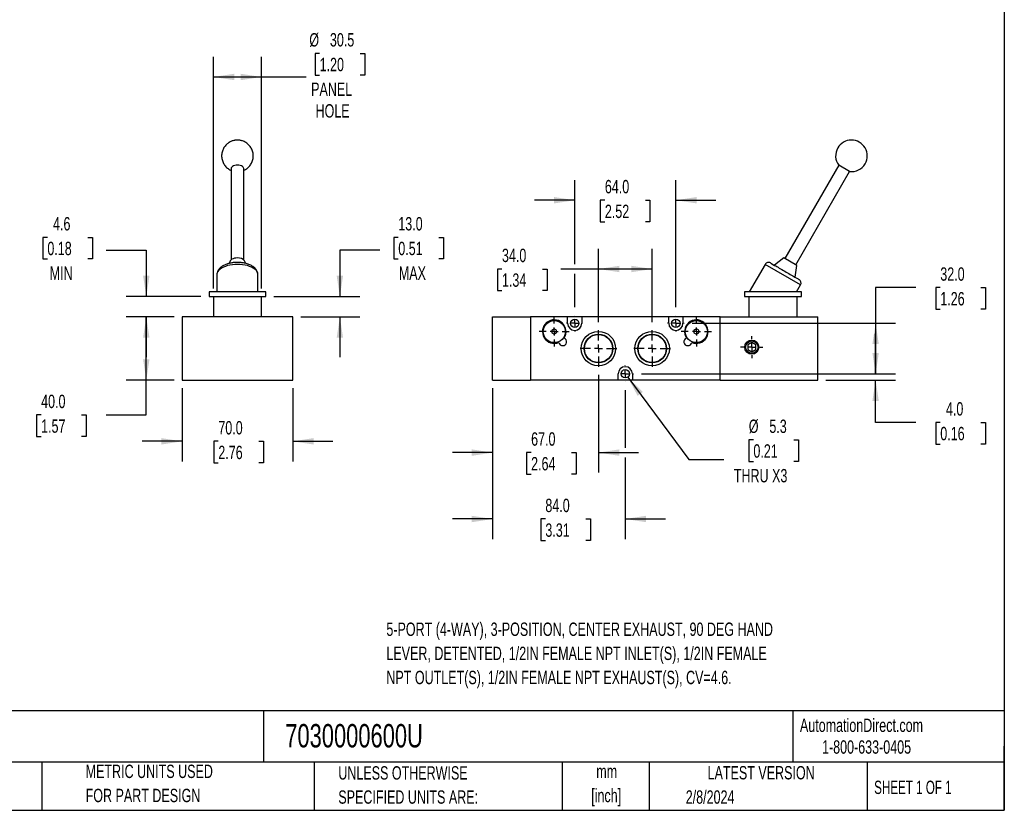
# Model space of a CAD drawing. Header units: millimetres. Extents: x 25 to 1092, y 25 to 838.
# Tile 2 of 3: x 469 to 1092, y 25 to 526. Entities that reach past the tile are written whole.
import ezdxf

# ---------------------------------------------------------------- set-up
doc = ezdxf.new("R2010")
doc.units = ezdxf.units.MM
doc.header["$LTSCALE"] = 4
doc.linetypes.add('CENTERX2', pattern=[20.32, 12.7, -2.54, 2.54, -2.54])
doc.layers.add('CENTER', color=40, linetype='CENTERX2')
doc.layers.add('DIMENSIONS', color=140, linetype='Continuous', lineweight=25)
doc.layers.add('TEXT', color=140, linetype='Continuous', lineweight=25)
doc.styles.add('SLDTEXTSTYLE0', font='TXT', dxfattribs={"width": 0.7})
doc.styles.add('SLDTEXTSTYLE1', font='TXT', dxfattribs={"width": 0.65})
doc.dimstyles.new('SLDDIMSTYLE1', dxfattribs={"dimtxt": 8.632031, "dimasz": 13.208, "dimexe": 0, "dimexo": 0.0625, "dimgap": 2.158008, "dimtad": 0, "dimtih": 1, "dimtoh": 1, "dimrnd": 1e-09, "dimzin": 12, "dimdsep": 46, "dimtxsty": 'SLDTEXTSTYLE0', "dimsah": 1, "dimcen": 0.09, "dimadec": 0, "dimazin": 3, "dimtfac": 1, "dimtofl": 0, "dimtmove": 0, "dimatfit": 3, "dimfxl": 0, "dimfrac": 2, "dimtolj": 1, "dimtzin": 12, "dimarcsym": 0})
doc.dimstyles.new('SLDDIMSTYLE2', dxfattribs={"dimtxt": 8.632031, "dimasz": 13.208, "dimexe": 0, "dimexo": 0.0625, "dimgap": 2.158008, "dimtad": 0, "dimtih": 1, "dimtoh": 1, "dimrnd": 1e-09, "dimzin": 4, "dimdsep": 46, "dimtxsty": 'SLDTEXTSTYLE0', "dimsah": 1, "dimcen": 0.09, "dimadec": 0, "dimazin": 1, "dimtfac": 1, "dimtmove": 0, "dimatfit": 0, "dimfxl": 0, "dimfrac": 2, "dimtolj": 1, "dimtzin": 12, "dimarcsym": 0})
doc.dimstyles.new('SLDDIMSTYLE3', dxfattribs={"dimtxt": 8.632031, "dimasz": 13.208, "dimexe": 0, "dimexo": 0.0625, "dimgap": 2.158008, "dimtad": 0, "dimtih": 1, "dimtoh": 1, "dimrnd": 1e-09, "dimzin": 4, "dimdsep": 46, "dimtxsty": 'SLDTEXTSTYLE0', "dimsah": 1, "dimcen": 0.09, "dimadec": 0, "dimazin": 1, "dimtfac": 1, "dimtofl": 0, "dimtmove": 0, "dimatfit": 3, "dimfxl": 0, "dimfrac": 2, "dimtolj": 1, "dimtzin": 12, "dimarcsym": 0})
doc.dimstyles.new('SLDDIMSTYLE5', dxfattribs={"dimtxt": 8.632031, "dimasz": 13.208, "dimexe": 0, "dimexo": 0.0625, "dimgap": 2.158008, "dimtad": 0, "dimtih": 1, "dimtoh": 1, "dimrnd": 1e-09, "dimzin": 12, "dimdsep": 46, "dimtxsty": 'SLDTEXTSTYLE0', "dimsah": 1, "dimcen": 0.09, "dimadec": 0, "dimazin": 3, "dimtfac": 1, "dimtmove": 0, "dimatfit": 0, "dimfxl": 0, "dimfrac": 2, "dimtolj": 1, "dimtzin": 12, "dimarcsym": 0})
doc.dimstyles.new('SLDDIMSTYLE6', dxfattribs={"dimtxt": 8.632031, "dimasz": 13.208, "dimexe": 0, "dimexo": 0.0625, "dimgap": 2.158008, "dimtad": 0, "dimtih": 1, "dimtoh": 1, "dimrnd": 1e-09, "dimzin": 12, "dimdsep": 46, "dimtxsty": 'SLDTEXTSTYLE0', "dimsah": 1, "dimcen": 0, "dimadec": 0, "dimazin": 3, "dimtfac": 1, "dimtofl": 0, "dimtmove": 0, "dimatfit": 3, "dimfxl": 0, "dimfrac": 2, "dimtolj": 1, "dimtzin": 12, "dimarcsym": 0})

# ---------------------------------------------------------------- blocks, each defined once
blk = doc.blocks.new('_D_8')
at = {"layer": 'DIMENSIONS'}
for p, q in [((571.55, 292.92), (571.55, 246.51)), ((641.55, 292.92), (641.55, 246.51)), ((571.55, 259.21), (546.15, 259.21)), ((594.44, 259.21), (591.54, 259.21)), ((591.54, 259.21), (591.54, 245.49)), ((620.09, 259.21), (622.99, 259.21)), ((622.99, 259.21), (622.99, 245.49)), ((641.55, 259.21), (666.95, 259.21)), ((591.54, 245.49), (594.44, 245.49)), ((622.99, 245.49), (620.09, 245.49))]:
    blk.add_line(p, q, dxfattribs=at)
for points in [[(571.55, 259.21), (558.34, 261.24), (558.34, 257.18)], [(641.55, 259.21), (654.76, 257.18), (654.76, 261.24)]]:
    blk.add_solid(points, dxfattribs=at)
at = {"layer": 'DIMENSIONS', "char_height": 8.467, "attachment_point": 1, "style": 'SLDTEXTSTYLE0'}
for s, insert in [('70.0', (594.44, 272.06)), ('2.76', (594.44, 256.41))]:
    blk.add_mtext(s, dxfattribs=dict(at, insert=insert))
blk = doc.blocks.new('_D_9')
at = {"layer": 'DIMENSIONS'}
for p, q in [((566.47, 338), (536.13, 338)), ((548.83, 298), (548.83, 338)), ((566.47, 298), (536.13, 298)), ((548.83, 275.91), (548.83, 298)), ((482.22, 275.91), (479.32, 275.91)), ((479.32, 275.91), (479.32, 262.19)), ((507.87, 275.91), (510.77, 275.91)), ((510.77, 275.91), (510.77, 262.19)), ((523.43, 275.91), (548.83, 275.91)), ((479.32, 262.19), (482.22, 262.19)), ((510.77, 262.19), (507.87, 262.19))]:
    blk.add_line(p, q, dxfattribs=at)
for points in [[(548.83, 338), (546.79, 324.79), (550.86, 324.79)], [(548.83, 298), (550.86, 311.2), (546.79, 311.2)]]:
    blk.add_solid(points, dxfattribs=at)
at = {"layer": 'DIMENSIONS', "char_height": 8.467, "attachment_point": 1, "style": 'SLDTEXTSTYLE0'}
for s, insert in [('40.0', (482.22, 288.75)), ('1.57', (482.22, 273.1))]:
    blk.add_mtext(s, dxfattribs=dict(at, insert=insert))
blk = doc.blocks.new('_D_10')
at = {"layer": 'DIMENSIONS'}
for p, q in [((486.18, 388.46), (483.28, 388.46)), ((483.28, 388.46), (483.28, 374.74)), ((511.83, 388.46), (514.73, 388.46)), ((514.73, 388.46), (514.73, 374.74)), ((523.43, 380.38), (548.83, 380.38)), ((548.83, 380.38), (548.83, 351)), ((483.28, 374.74), (486.18, 374.74)), ((514.73, 374.74), (511.83, 374.74)), ((583.47, 351), (536.13, 351)), ((566.47, 338), (536.13, 338)), ((548.83, 338), (548.83, 312.6))]:
    blk.add_line(p, q, dxfattribs=at)
for points in [[(548.83, 351), (550.86, 364.2), (546.79, 364.2)], [(548.83, 338), (546.79, 324.79), (550.86, 324.79)]]:
    blk.add_solid(points, dxfattribs=at)
at = {"layer": 'DIMENSIONS', "char_height": 8.467, "attachment_point": 1, "style": 'SLDTEXTSTYLE0'}
for s, insert in [('4.6', (489.77, 401.3)), ('0.18', (486.18, 385.65)), ('MIN', (487.64, 370))]:
    blk.add_mtext(s, dxfattribs=dict(at, insert=insert))
blk = doc.blocks.new('_D_11')
at = {"layer": 'DIMENSIONS'}
for p, q in [((708.41, 388.46), (705.51, 388.46)), ((705.51, 388.46), (705.51, 374.74)), ((734.06, 388.46), (736.96, 388.46)), ((736.96, 388.46), (736.96, 374.74)), ((696.82, 380.38), (671.42, 380.38)), ((671.42, 380.38), (671.42, 351)), ((705.51, 374.74), (708.41, 374.74)), ((736.96, 374.74), (734.06, 374.74)), ((629.63, 351), (684.12, 351)), ((646.63, 338), (684.12, 338)), ((671.42, 338), (671.42, 312.6))]:
    blk.add_line(p, q, dxfattribs=at)
for points in [[(671.42, 351), (673.45, 364.2), (669.39, 364.2)], [(671.42, 338), (669.39, 324.79), (673.45, 324.79)]]:
    blk.add_solid(points, dxfattribs=at)
at = {"layer": 'DIMENSIONS', "char_height": 8.467, "attachment_point": 1, "style": 'SLDTEXTSTYLE0'}
for s, insert in [('13.0', (708.41, 401.3)), ('0.51', (708.41, 385.65)), ('MAX', (708.76, 370))]:
    blk.add_mtext(s, dxfattribs=dict(at, insert=insert))
blk = doc.blocks.new('_D_12')
at = {"layer": 'DIMENSIONS'}
for p, q in [((591.3, 356.08), (591.3, 502.78)), ((621.8, 356.08), (621.8, 502.78)), ((658.59, 505.01), (655.69, 505.01)), ((655.69, 505.01), (655.69, 491.29)), ((684.24, 505.01), (687.14, 505.01)), ((687.14, 505.01), (687.14, 491.29)), ((591.3, 490.08), (621.8, 490.08)), ((621.8, 490.08), (650.15, 490.08)), ((655.69, 491.29), (658.59, 491.29)), ((687.14, 491.29), (684.24, 491.29))]:
    blk.add_line(p, q, dxfattribs=at)
for points in [[(591.3, 490.08), (604.51, 488.05), (604.51, 492.11)], [(621.8, 490.08), (608.59, 492.11), (608.59, 488.05)]]:
    blk.add_solid(points, dxfattribs=at)
at = {"layer": 'DIMENSIONS', "char_height": 8.467, "attachment_point": 1, "style": 'SLDTEXTSTYLE0'}
for s, insert in [('%%c', (652.08, 517.86)), ('30.5', (665.11, 517.86)), ('1.20', (658.59, 502.21)), ('PANEL', (653.22, 486.56)), ('HOLE', (656.02, 472.84))]:
    blk.add_mtext(s, dxfattribs=dict(at, insert=insert))
blk = doc.blocks.new('_D_13')
at = {"layer": 'DIMENSIONS'}
for p, q in [((835.17, 301.27), (835.17, 239.36)), ((768.17, 292.92), (768.17, 239.36)), ((768.17, 252.06), (742.77, 252.06)), ((792.53, 252.06), (789.63, 252.06)), ((789.63, 252.06), (789.63, 238.34)), ((818.18, 252.06), (821.07, 252.06)), ((821.07, 252.06), (821.07, 238.34)), ((835.17, 252.06), (860.57, 252.06)), ((789.63, 238.34), (792.53, 238.34)), ((821.07, 238.34), (818.18, 238.34))]:
    blk.add_line(p, q, dxfattribs=at)
for points in [[(768.17, 252.06), (754.97, 254.1), (754.97, 250.03)], [(835.17, 252.06), (848.38, 250.03), (848.38, 254.1)]]:
    blk.add_solid(points, dxfattribs=at)
at = {"layer": 'DIMENSIONS', "char_height": 8.467, "attachment_point": 1, "style": 'SLDTEXTSTYLE0'}
for s, insert in [('67.0', (792.53, 264.91)), ('2.64', (792.53, 249.26))]:
    blk.add_mtext(s, dxfattribs=dict(at, insert=insert))
blk = doc.blocks.new('_D_14')
at = {"layer": 'DIMENSIONS'}
for p, q in [((768.17, 292.92), (768.17, 197.3)), ((852.17, 291.73), (852.17, 255.11)), ((852.17, 249.02), (852.17, 197.3)), ((768.17, 210), (742.77, 210)), ((801.55, 210), (798.66, 210)), ((798.66, 210), (798.66, 196.28)), ((827.2, 210), (830.1, 210)), ((830.1, 210), (830.1, 196.28)), ((852.17, 210), (877.57, 210)), ((798.66, 196.28), (801.55, 196.28)), ((830.1, 196.28), (827.2, 196.28))]:
    blk.add_line(p, q, dxfattribs=at)
for points in [[(768.17, 210), (754.97, 212.03), (754.97, 207.96)], [(852.17, 210), (865.38, 207.96), (865.38, 212.03)]]:
    blk.add_solid(points, dxfattribs=at)
at = {"layer": 'DIMENSIONS', "char_height": 8.467, "attachment_point": 1, "style": 'SLDTEXTSTYLE0'}
for s, insert in [('84.0', (801.55, 222.84)), ('3.31', (801.55, 207.19))]:
    blk.add_mtext(s, dxfattribs=dict(at, insert=insert))
blk = doc.blocks.new('_D_15')
at = {"layer": 'DIMENSIONS'}
for p, q in [((835.17, 334.72), (835.17, 381.1)), ((869.17, 334.72), (869.17, 381.1)), ((774.06, 368.4), (771.16, 368.4)), ((771.16, 368.4), (771.16, 354.68)), ((799.71, 368.4), (802.61, 368.4)), ((802.61, 368.4), (802.61, 354.68)), ((835.17, 368.4), (811.41, 368.4)), ((869.17, 368.4), (835.17, 368.4)), ((771.16, 354.68), (774.06, 354.68)), ((802.61, 354.68), (799.71, 354.68))]:
    blk.add_line(p, q, dxfattribs=at)
for points in [[(835.17, 368.4), (848.38, 366.37), (848.38, 370.43)], [(869.17, 368.4), (855.97, 370.43), (855.97, 366.37)]]:
    blk.add_solid(points, dxfattribs=at)
at = {"layer": 'DIMENSIONS', "char_height": 8.467, "attachment_point": 1, "style": 'SLDTEXTSTYLE0'}
for s, insert in [('34.0', (774.06, 381.25)), ('1.34', (774.06, 365.6))]:
    blk.add_mtext(s, dxfattribs=dict(at, insert=insert))
blk = doc.blocks.new('_D_16')
at = {"layer": 'DIMENSIONS'}
for p, q in [((820.17, 371.45), (820.17, 424.68)), ((884.17, 344.27), (884.17, 424.68)), ((820.17, 411.98), (794.77, 411.98)), ((839.23, 411.98), (836.33, 411.98)), ((836.33, 411.98), (836.33, 398.26)), ((864.88, 411.98), (867.77, 411.98)), ((867.77, 411.98), (867.77, 398.26)), ((884.17, 411.98), (909.57, 411.98)), ((836.33, 398.26), (839.23, 398.26)), ((867.77, 398.26), (864.88, 398.26)), ((820.17, 344.27), (820.17, 365.35))]:
    blk.add_line(p, q, dxfattribs=at)
for points in [[(820.17, 411.98), (806.97, 414.01), (806.97, 409.94)], [(884.17, 411.98), (897.38, 409.94), (897.38, 414.01)]]:
    blk.add_solid(points, dxfattribs=at)
at = {"layer": 'DIMENSIONS', "char_height": 8.467, "attachment_point": 1, "style": 'SLDTEXTSTYLE0'}
for s, insert in [('64.0', (839.23, 424.82)), ('2.52', (839.23, 409.17))]:
    blk.add_mtext(s, dxfattribs=dict(at, insert=insert))
blk = doc.blocks.new('_D_17')
at = {"layer": 'DIMENSIONS'}
for p, q in [((1036.09, 356.61), (1010.69, 356.61)), ((1010.69, 356.61), (1010.69, 334)), ((1051.65, 356.61), (1048.75, 356.61)), ((1048.75, 356.61), (1048.75, 342.89)), ((1077.3, 356.61), (1080.2, 356.61)), ((1080.2, 356.61), (1080.2, 342.89)), ((1048.75, 342.89), (1051.65, 342.89)), ((1080.2, 342.89), (1077.3, 342.89)), ((894.44, 334), (1023.39, 334)), ((1010.69, 334), (1010.69, 302)), ((862.44, 302), (1023.39, 302))]:
    blk.add_line(p, q, dxfattribs=at)
for points in [[(1010.69, 334), (1008.66, 320.79), (1012.73, 320.79)], [(1010.69, 302), (1012.73, 315.2), (1008.66, 315.2)]]:
    blk.add_solid(points, dxfattribs=at)
at = {"layer": 'DIMENSIONS', "char_height": 8.467, "attachment_point": 1, "style": 'SLDTEXTSTYLE0'}
for s, insert in [('32.0', (1051.65, 369.45)), ('1.26', (1051.65, 353.8))]:
    blk.add_mtext(s, dxfattribs=dict(at, insert=insert))
blk = doc.blocks.new('_D_18')
at = {"layer": 'DIMENSIONS'}
for p, q in [((1010.69, 302), (1010.69, 327.4)), ((862.44, 302), (1023.39, 302)), ((979.25, 298), (1023.39, 298)), ((1010.69, 271.16), (1010.69, 298)), ((1036.09, 271.16), (1010.69, 271.16)), ((1051.65, 271.16), (1048.75, 271.16)), ((1048.75, 271.16), (1048.75, 257.44)), ((1077.3, 271.16), (1080.2, 271.16)), ((1080.2, 271.16), (1080.2, 257.44)), ((1048.75, 257.44), (1051.65, 257.44)), ((1080.2, 257.44), (1077.3, 257.44))]:
    blk.add_line(p, q, dxfattribs=at)
for points in [[(1010.69, 302), (1012.73, 315.2), (1008.66, 315.2)], [(1010.69, 298), (1008.66, 284.79), (1012.73, 284.79)]]:
    blk.add_solid(points, dxfattribs=at)
at = {"layer": 'DIMENSIONS', "char_height": 8.467, "attachment_point": 1, "style": 'SLDTEXTSTYLE0'}
for s, insert in [('4.0', (1055.24, 284.01)), ('0.16', (1051.65, 268.35))]:
    blk.add_mtext(s, dxfattribs=dict(at, insert=insert))
blk = doc.blocks.new('_D_19')
at = {"layer": 'DIMENSIONS'}
for p, q in [((853.75, 299.86), (892.33, 247.6)), ((933.3, 260.14), (930.4, 260.14)), ((930.4, 260.14), (930.4, 246.42)), ((958.95, 260.14), (961.85, 260.14)), ((961.85, 260.14), (961.85, 246.42)), ((892.33, 247.6), (914.56, 247.6)), ((930.4, 246.42), (933.3, 246.42)), ((961.85, 246.42), (958.95, 246.42))]:
    blk.add_line(p, q, dxfattribs=at)
blk.add_solid([(853.75, 299.86), (859.96, 288.03), (863.23, 290.45)], dxfattribs=at)
at = {"layer": 'DIMENSIONS', "char_height": 8.467, "attachment_point": 1, "style": 'SLDTEXTSTYLE0'}
for s, insert in [('%%c', (930.38, 272.98)), ('5.3', (943.41, 272.98)), ('0.21', (933.3, 257.33)), ('THRU X3', (920.91, 241.68))]:
    blk.add_mtext(s, dxfattribs=dict(at, insert=insert))
blk = doc.blocks.new('SW_CENTERMARKSYMBOL_7')
at = {"layer": 'CENTER', "color": 0}
for p, q in [((0, 5.08), (0, 9.54)), ((-5.08, 0), (-9.54, 0)), ((0, 0), (-2.54, 0)), ((0, 0), (0, 2.54)), ((0, 0), (0, -2.54)), ((0, 0), (2.54, 0)), ((5.08, 0), (9.54, 0)), ((0, -5.08), (0, -9.54))]:
    blk.add_line(p, q, dxfattribs=at)
blk = doc.blocks.new('SW_CENTERMARKSYMBOL_8')
at = {"layer": 'CENTER', "color": 0}
for p, q in [((0, 5.08), (0, 9.54)), ((-5.08, 0), (-9.54, 0)), ((0, 0), (-2.54, 0)), ((0, 0), (0, 2.54)), ((0, 0), (0, -2.54)), ((0, 0), (2.54, 0)), ((5.08, 0), (9.54, 0)), ((0, -5.08), (0, -9.54))]:
    blk.add_line(p, q, dxfattribs=at)
blk = doc.blocks.new('SW_CENTERMARKSYMBOL_9')
at = {"layer": 'CENTER', "color": 0}
for p, q in [((0, 5.08), (0, 11.64)), ((-5.08, 0), (-11.64, 0)), ((0, 0), (-2.54, 0)), ((0, 0), (0, 2.54)), ((0, 0), (0, -2.54)), ((0, 0), (2.54, 0)), ((5.08, 0), (11.64, 0)), ((0, -5.08), (0, -11.64))]:
    blk.add_line(p, q, dxfattribs=at)
blk = doc.blocks.new('SW_CENTERMARKSYMBOL_10')
at = {"layer": 'CENTER', "color": 0}
for p, q in [((0, 5.08), (0, 11.64)), ((-5.08, 0), (-11.64, 0)), ((0, 0), (-2.54, 0)), ((0, 0), (0, 2.54)), ((0, 0), (0, -2.54)), ((0, 0), (2.54, 0)), ((5.08, 0), (11.64, 0)), ((0, -5.08), (0, -11.64))]:
    blk.add_line(p, q, dxfattribs=at)
blk = doc.blocks.new('SW_CENTERMARKSYMBOL_11')
at = {"layer": 'CENTER', "color": 0}
for p, q in [((-5.08, 0), (-5.19, 0)), ((0, 0), (-2.54, 0)), ((0, 5.08), (0, 5.19)), ((0, 0), (0, 2.54)), ((0, 0), (0, -2.54)), ((0, 0), (2.54, 0)), ((5.08, 0), (5.19, 0)), ((0, -5.08), (0, -5.19))]:
    blk.add_line(p, q, dxfattribs=at)
blk = doc.blocks.new('SW_CENTERMARKSYMBOL_12')
at = {"layer": 'CENTER', "color": 0}
for p, q in [((-5.08, 0), (-5.19, 0)), ((0, 0), (-2.54, 0)), ((0, 5.08), (0, 5.19)), ((0, 0), (0, 2.54)), ((0, 0), (0, -2.54)), ((0, 0), (2.54, 0)), ((5.08, 0), (5.19, 0)), ((0, -5.08), (0, -5.19))]:
    blk.add_line(p, q, dxfattribs=at)
blk = doc.blocks.new('SW_CENTERMARKSYMBOL_13')
at = {"layer": 'CENTER', "color": 0}
for p, q in [((-5.08, 0), (-5.19, 0)), ((0, 0), (-2.54, 0)), ((0, 5.08), (0, 5.19)), ((0, 0), (0, 2.54)), ((0, 0), (0, -2.54)), ((0, 0), (2.54, 0)), ((5.08, 0), (5.19, 0)), ((0, -5.08), (0, -5.19))]:
    blk.add_line(p, q, dxfattribs=at)
blk = doc.blocks.new('SW_CENTERMARKSYMBOL_14')
at = {"layer": 'CENTER', "color": 0}
for p, q in [((0, 5.08), (0, 7.04)), ((-5.08, 0), (-7.04, 0)), ((0, 0), (-2.54, 0)), ((0, 0), (0, 2.54)), ((0, 0), (0, -2.54)), ((0, 0), (2.54, 0)), ((5.08, 0), (7.04, 0)), ((0, -5.08), (0, -7.04))]:
    blk.add_line(p, q, dxfattribs=at)

msp = doc.modelspace()

# ---------------------------------------------------------------- linework, layer by layer
for p, q in [((602.551267, 432.141937), (602.551267, 374.255667)), ((610.551267, 374.255667), (610.551267, 432.141937)), ((987.327027, 434.141937), (953.209603, 375.048825)), ((994.255231, 430.141937), (987.327027, 434.141937)), ((960.137806, 371.048825), (994.255231, 430.141937)), ((952.627793, 375.384733), (946.678514, 370.736647)), ((960.719616, 370.712917), (952.627793, 375.384733)), ((602.00833, 373.59371), (601.209795, 371.929277)), ((611.895866, 371.922758), (611.094203, 373.59371)), ((940.665374, 371.321583), (930.662598, 353.996266)), ((963.182035, 358.321583), (940.665374, 371.321583)), ((959.668895, 363.236647), (960.719616, 370.712917)), ((593.551267, 364.821583), (593.551267, 353.996266)), ((619.551267, 353.996266), (619.551267, 364.821583)), ((960.684812, 353.996266), (963.182035, 358.321583)), ((588.551267, 353.996266), (588.551267, 350.996266)), ((624.551267, 353.996266), (588.551267, 353.996266)), ((588.551267, 350.996266), (624.551267, 350.996266)), ((591.301267, 350.996266), (591.301267, 337.996266)), ((621.801267, 337.996266), (621.801267, 350.996266)), ((624.551267, 350.996266), (624.551267, 353.996266)), ((927.673705, 353.996266), (927.673705, 350.996266)), ((963.673705, 353.996266), (927.673705, 353.996266)), ((927.673705, 350.996266), (963.673705, 350.996266)), ((930.423705, 350.996266), (930.423705, 337.996266)), ((960.923705, 337.996266), (960.923705, 350.996266)), ((963.673705, 350.996266), (963.673705, 353.996266)), ((641.551267, 337.996266), (571.551267, 337.996266)), ((571.551267, 337.996266), (571.551267, 297.996266)), ((641.551267, 297.996266), (641.551267, 337.996266)), ((768.173705, 297.996266), (768.173705, 337.996266)), ((768.173705, 337.996266), (792.173705, 337.996266)), ((792.173705, 337.996266), (792.173705, 297.996266)), ((815.673705, 337.996266), (792.173705, 337.996266)), ((815.673705, 333.996266), (815.673705, 337.996266)), ((824.673705, 337.996266), (815.673705, 337.996266)), ((824.673705, 337.996266), (824.673705, 333.996266)), ((879.673705, 337.996266), (824.673705, 337.996266)), ((879.673705, 333.996266), (879.673705, 337.996266)), ((888.673705, 337.996266), (879.673705, 337.996266)), ((888.673705, 337.996266), (888.673705, 333.996266)), ((912.173705, 337.996266), (888.673705, 337.996266)), ((912.173705, 297.996266), (912.173705, 337.996266)), ((912.173705, 337.996266), (974.173705, 337.996266)), ((974.173705, 297.996266), (974.173705, 337.996266)), ((807.173705, 330.468317), (805.673705, 329.602291)), ((805.673705, 329.602291), (805.673705, 327.87024)), ((805.673705, 327.87024), (807.173705, 327.004215)), ((808.673705, 329.602291), (807.173705, 330.468317)), ((807.173705, 327.004215), (808.673705, 327.87024)), ((808.673705, 327.87024), (808.673705, 329.602291)), ((897.173705, 330.468317), (895.673705, 329.602291)), ((895.673705, 329.602291), (895.673705, 327.87024)), ((895.673705, 327.87024), (897.173705, 327.004215)), ((898.673705, 329.602291), (897.173705, 330.468317)), ((897.173705, 327.004215), (898.673705, 327.87024)), ((898.673705, 327.87024), (898.673705, 329.602291)), ((932.273705, 321.783017), (929.773705, 320.339642)), ((929.773705, 320.339642), (929.773705, 317.45289)), ((934.773705, 320.339642), (932.273705, 321.783017)), ((934.773705, 317.45289), (934.773705, 320.339642)), ((929.773705, 317.45289), (932.273705, 316.009515)), ((932.273705, 316.009515), (934.773705, 317.45289)), ((847.673705, 297.996266), (847.673705, 301.996266)), ((856.673705, 301.996266), (856.673705, 297.996266)), ((571.551267, 297.996266), (641.551267, 297.996266)), ((768.173705, 297.996266), (792.173705, 297.996266)), ((847.673705, 297.996266), (792.173705, 297.996266)), ((856.673705, 297.996266), (847.673705, 297.996266)), ((912.173705, 297.996266), (856.673705, 297.996266)), ((912.173705, 297.996266), (974.173705, 297.996266))]:
    msp.add_line(p, q)
at = {"flags": 128}
for points in [[(606.551267, 434.141937), (605.661183, 434.091793), (604.815732, 433.943875), (604.057307, 433.7056), (603.423941, 433.388917), (602.947391, 433.009705), (602.651555, 432.586979), (602.551267, 432.141937)], [(610.551267, 432.141937), (610.450978, 432.586979), (610.155142, 433.009705), (609.678593, 433.388917), (609.045226, 433.7056), (608.286802, 433.943875), (607.44135, 434.091793), (606.551267, 434.141937)], [(606.551267, 375.384733), (605.579941, 375.333688), (604.651068, 375.182783), (603.805242, 374.938614), (603.07943, 374.611852), (602.505355, 374.216779), (602.108105, 373.77066), (602.00833, 373.59371)], [(606.551267, 371.321583), (604.921935, 371.270329), (603.318298, 371.117374), (601.765647, 370.865131), (600.288469, 370.517577), (598.910058, 370.080194), (597.652154, 369.55988), (596.534595, 368.964839), (595.575004, 368.304458), (594.788515, 367.589149), (594.187532, 366.830194), (593.781532, 366.039562), (593.576919, 365.229722), (593.551267, 364.821583)], [(619.551267, 364.821583), (619.525614, 365.229722), (619.321001, 366.039562), (618.915001, 366.830194), (618.314018, 367.589149), (617.52753, 368.304458), (616.567939, 368.964839), (615.450379, 369.55988), (614.192475, 370.080194), (612.814064, 370.517577), (611.336886, 370.865131), (609.784235, 371.117374), (608.180599, 371.270329), (606.551267, 371.321583)]]:
    msp.add_lwpolyline(points, dxfattribs=at)
for centre, radius in [((807.173705, 328.736266), 7), ((820.173705, 333.996266), 2.65), ((884.173705, 333.996266), 2.65), ((897.173705, 328.736266), 7), ((835.173705, 317.996266), 10.9), ((835.173705, 317.996266), 9.103191), ((835.173705, 317.996266), 8.879339), ((869.173705, 317.996266), 10.9), ((869.173705, 317.996266), 9.103191), ((869.173705, 317.996266), 8.879339), ((932.273705, 318.896266), 4.5), ((932.273705, 318.896266), 3.97), ((852.173705, 301.996266), 2.65)]:
    msp.add_circle(centre, radius)
for centre, radius, start, end in [((995.373705, 440.079191), 10, 330, 150), ((995.373705, 440.079191), 10, 150, 216.421821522), ((995.373705, 440.079191), 10, 263.578178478, 330), ((607.125687, 370.184655), 5.231708, 40.663403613, 96.303558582), ((942.830438, 370.071583), 2.5, 60, 150), ((961.016971, 359.571583), 2.5, 330, 60), ((807.173705, 328.736266), 7.46, 326.958188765, 293.056196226), ((820.173705, 333.996266), 4.5, 180, 0), ((884.173705, 333.996266), 4.5, 180, 0), ((897.173705, 328.736266), 7.46, 246.943803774, 213.041811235), ((812.553705, 322.326266), 2.5, 190.465392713, 69.548992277), ((891.793705, 322.326266), 2.5, 110.451007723, 349.534607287), ((852.173705, 301.996266), 4.5, 0, 180)]:
    msp.add_arc(centre, radius, start, end)
for points, knots in [([(610.551267, 430.925683), (610.788611, 431.031193), (611.363408, 431.286714), (612.22642, 431.822833), (613.138821, 432.524301), (613.987811, 433.357665), (614.750719, 434.310474), (615.404445, 435.372873), (615.929346, 436.529788), (616.308416, 437.76377), (616.527726, 439.054919), (616.576387, 440.381634), (616.446468, 441.721119), (616.132741, 443.049871), (615.649582, 444.29896), (615.022297, 445.443349), (614.280628, 446.465632), (613.419908, 447.38304), (612.458419, 448.179831), (611.421835, 448.841158), (610.357627, 449.350302), (609.374308, 449.688497), (608.493538, 449.899847), (607.583001, 450.041883), (606.474259, 450.105621), (605.444909, 450.034489), (604.50125, 449.876474), (603.701591, 449.680393), (602.768928, 449.354823), (601.820706, 448.911614), (600.875042, 448.337949), (599.964014, 447.633405), (599.114638, 446.800906), (598.351838, 445.847856), (597.698082, 444.785524), (597.173189, 443.62859), (596.794117, 442.394613), (596.574808, 441.103462), (596.526146, 439.776748), (596.656066, 438.437265), (596.96979, 437.108507), (597.452958, 435.859437), (598.080213, 434.714981), (598.821993, 433.692946), (599.682299, 432.774616), (600.645317, 431.981231), (601.604055, 431.354697), (602.265126, 431.056402), (602.551267, 430.927286)], [0, 0, 0, 0, 0.01427192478, 0.03456359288, 0.05567559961, 0.07746080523, 0.0998089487, 0.1226351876, 0.14587499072, 0.16948128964, 0.19342316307, 0.21768573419, 0.24227141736, 0.26720310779, 0.29253063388, 0.31567800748, 0.33877766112, 0.36179587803, 0.38467013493, 0.40726553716, 0.42923712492, 0.4493865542, 0.4643272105, 0.47899152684, 0.50000896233, 0.52526603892, 0.53552451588, 0.55260479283, 0.5704688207, 0.58976186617, 0.61005353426, 0.63116554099, 0.65295074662, 0.67529889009, 0.69812512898, 0.72136493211, 0.74497123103, 0.76891310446, 0.79317567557, 0.81776135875, 0.84269304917, 0.86802057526, 0.89116794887, 0.9142676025, 0.93728581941, 0.96016007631, 0.98275547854, 1, 1, 1, 1]), ([(606.551267, 372.571583), (606.0424, 372.562567), (605.325972, 372.549873), (604.278014, 372.465225), (603.392697, 372.363892), (602.362386, 372.195821), (601.315751, 371.969828), (600.265058, 371.679427), (599.236218, 371.32385), (598.246985, 370.901784), (597.312279, 370.411803), (596.446, 369.852292), (595.662961, 369.22234), (594.978622, 368.522835), (594.409874, 367.757058), (593.967152, 366.930299), (593.679491, 366.050006), (593.54368, 365.33704), (593.56506, 364.927389), (593.570345, 364.826127)], [0, 0, 0, 0, 0.0783900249, 0.1103643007, 0.1632074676, 0.2177311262, 0.2759186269, 0.3363155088, 0.3984083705, 0.4618178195, 0.52630122, 0.59165175, 0.6574748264, 0.7231593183, 0.788130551, 0.8521364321, 0.9155084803, 0.9791145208, 1, 1, 1, 1]), ([(619.532159, 364.817953), (619.532005, 365.032529), (619.531615, 365.578185), (619.324384, 366.419531), (618.951395, 367.316535), (618.424338, 368.151325), (617.747511, 368.934548), (616.930442, 369.653008), (615.994028, 370.295184), (614.962366, 370.854674), (613.858281, 371.330373), (612.70362, 371.723295), (611.530343, 372.033191), (610.385346, 372.261038), (609.359201, 372.408698), (608.406365, 372.503353), (607.498119, 372.560613), (606.865435, 372.567943), (606.551267, 372.571583)], [0, 0, 0, 0, 0.0441297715, 0.1122198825, 0.1768811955, 0.2441262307, 0.3142233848, 0.3864456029, 0.4593493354, 0.5315628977, 0.6024835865, 0.6719203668, 0.7392246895, 0.8024167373, 0.8593066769, 0.9025272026, 0.9515984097, 1, 1, 1, 1]), ([(944.080438, 372.236647), (944.080438, 372.236647), (945.038524, 371.683496), (948.449064, 369.714419), (950.762089, 368.378994), (955.585321, 365.5943), (957.898345, 364.258874), (961.308885, 362.289798), (962.266971, 361.736647), (962.266971, 361.736647)], [0, 0, 0, 0, 0.25, 0.25, 0.5, 0.5, 0.75, 0.75, 1, 1, 1, 1])]:
    msp.add_open_spline(points, degree=3, knots=knots)
at = {"layer": 'TEXT'}
for p, q in [((1092.2, 838.2), (1092.2, 25.4)), ((1092.2, 88.504431), (25.4, 88.504431)), ((623.035582, 88.504431), (623.035582, 55.88)), ((958.30151, 88.504431), (958.30151, 55.88)), ((1092.2, 25.4), (1092.2, 66.04)), ((1092.2, 55.88), (25.4, 55.88)), ((482.585911, 55.88), (482.585911, 25.4)), ((655.120709, 55.88), (655.120709, 25.4)), ((812.097218, 55.88), (812.097218, 25.4)), ((867.24839, 55.88), (867.24839, 25.4)), ((1005.394996, 55.88), (1005.394996, 25.4)), ((25.4, 25.4), (1092.2, 25.4))]:
    msp.add_line(p, q, dxfattribs=at)

# ---------------------------------------------------------------- block references
at = {"layer": 'CENTER'}
for name, p in [('SW_CENTERMARKSYMBOL_7', (807.173705, 328.736266)), ('SW_CENTERMARKSYMBOL_12', (820.173705, 333.996266)), ('SW_CENTERMARKSYMBOL_11', (884.173705, 333.996266)), ('SW_CENTERMARKSYMBOL_8', (897.173705, 328.736266)), ('SW_CENTERMARKSYMBOL_10', (835.173705, 317.996266)), ('SW_CENTERMARKSYMBOL_9', (869.173705, 317.996266)), ('SW_CENTERMARKSYMBOL_14', (932.273705, 318.896266)), ('SW_CENTERMARKSYMBOL_13', (852.173705, 301.996266))]:
    msp.add_blockref(name, p, dxfattribs=at)

# ---------------------------------------------------------------- texts
at = {"layer": 'TEXT'}
for s, insert, char_height, attachment_point, style in [('5-PORT (4-WAY), 3-POSITION, CENTER EXHAUST, 90 DEG HAND', (700.864757, 144.381704), 8.46666667, 1, 'SLDTEXTSTYLE0'), ('LEVER, DETENTED, 1/2IN FEMALE NPT INLET(S), 1/2IN FEMALE', (700.864757, 129.092815), 8.46666667, 1, 'SLDTEXTSTYLE0'), ('NPT OUTLET(S), 1/2IN FEMALE NPT EXHAUST(S), CV=4.6.', (700.864757, 113.803926), 8.46666667, 1, 'SLDTEXTSTYLE0'), ('AutomationDirect.com', (962.779835, 83.506125), 8.46666667, 1, 'SLDTEXTSTYLE0'), ('7030000600U', (636.830888, 80.074193), 14.81666667, 1, 'SLDTEXTSTYLE0'), ('1-800-633-0405', (976.766319, 69.748095), 8.46666667, 1, 'SLDTEXTSTYLE0'), ('METRIC UNITS USED', (510.417338, 54.330166), 8.46666667, 1, 'SLDTEXTSTYLE0'), ('UNLESS OTHERWISE', (670.431652, 53.335951), 8.46666667, 1, 'SLDTEXTSTYLE0'), ('mm', (840.395487, 54.297913), 8.4666667, 2, 'SLDTEXTSTYLE0'), ('LATEST VERSION', (938.208526, 53.455975), 8.46666667, 2, 'SLDTEXTSTYLE0'), ('SHEET 1 OF 1', (1009.765143, 44.205962), 8.46666667, 1, 'SLDTEXTSTYLE1'), ('FOR PART DESIGN', (510.417338, 39.041276), 8.46666667, 1, 'SLDTEXTSTYLE0'), ('SPECIFIED UNITS ARE:', (670.431652, 38.047061), 8.46666667, 1, 'SLDTEXTSTYLE0'), ('[inch]', (840.060349, 39.009024), 8.4666667, 2, 'SLDTEXTSTYLE0'), ('2/8/2024', (890.451234, 38.053614), 8.4666667, 1, 'SLDTEXTSTYLE0')]:
    msp.add_mtext(s, dxfattribs=dict(at, insert=insert, char_height=char_height, attachment_point=attachment_point, style=style))

# ---------------------------------------------------------------- dimensions: what is measured, and where the dimension line sits
at = {"layer": 'DIMENSIONS'}
dim = msp.add_linear_dim(base=(621.801267, 490.079191), p1=(591.301267, 350.996266), p2=(621.801267, 350.996266), text='%%c<>\\PPANEL\\PHOLE', dimstyle='SLDDIMSTYLE1', dxfattribs=at)
dim.commit()
dim.dimension.update_dxf_attribs({"geometry": '_D_12', "text_midpoint": (671.419011, 490.079191), "dimtype": 160})
for base, p1, p2, dimstyle, picture, middle in [((884.173705, 411.976609), (820.173705, 339.186266), (884.173705, 339.186266), 'SLDDIMSTYLE2', '_D_16', (852.050561, 411.976609)), ((869.173705, 368.401193), (835.173705, 329.639457), (869.173705, 329.639457), 'SLDDIMSTYLE3', '_D_15', (786.88876, 368.401193)), ((835.173705, 252.063758), (768.173705, 297.996266), (835.173705, 306.353075), 'SLDDIMSTYLE2', '_D_13', (805.350485, 252.063758)), ((641.551267, 259.211601), (571.551267, 297.996266), (641.551267, 297.996266), 'SLDDIMSTYLE2', '_D_8', (607.264587, 259.211601)), ((852.173705, 209.996163), (768.173705, 297.996266), (852.173705, 296.806266), 'SLDDIMSTYLE2', '_D_14', (814.379117, 209.996163))]:
    dim = msp.add_linear_dim(base=base, p1=p1, p2=p2, dimstyle=dimstyle, dxfattribs=at)
    dim.commit()
    dim.dimension.update_dxf_attribs({"geometry": picture, "text_midpoint": middle, "dimtype": 160})
for base, p1, p2, text, dimstyle, picture, middle in [((548.826524, 350.996266), (571.551267, 337.996266), (588.551267, 350.996266), '<>\\PMIN', 'SLDDIMSTYLE5', '_D_10', (548.826524, 380.381271)), ((671.419011, 337.996266), (624.551267, 350.996266), (641.551267, 337.996266), '<>\\PMAX', 'SLDDIMSTYLE2', '_D_11', (671.419011, 380.381271))]:
    dim = msp.add_linear_dim(base=base, p1=p1, p2=p2, angle=90, text=text, dimstyle=dimstyle, dxfattribs=at)
    dim.commit()
    dim.dimension.update_dxf_attribs({"geometry": picture, "text_midpoint": middle, "dimtype": 160})
for base, p1, p2, dimstyle, picture, middle in [((1010.693253, 301.996266), (889.363705, 333.996266), (857.363705, 301.996266), 'SLDDIMSTYLE3', '_D_17', (1010.693253, 356.60603)), ((548.826524, 337.996266), (571.551267, 297.996266), (571.551267, 337.996266), 'SLDDIMSTYLE3', '_D_9', (548.826524, 275.908191)), ((1010.693253, 301.996266), (974.173705, 297.996266), (857.363705, 301.996266), 'SLDDIMSTYLE2', '_D_18', (1010.693253, 271.158656))]:
    dim = msp.add_linear_dim(base=base, p1=p1, p2=p2, angle=90, dimstyle=dimstyle, dxfattribs=at)
    dim.commit()
    dim.dimension.update_dxf_attribs({"geometry": picture, "text_midpoint": middle, "dimtype": 160})
dim = msp.add_diameter_dim_2p(p1=(850.599661, 304.12814), p2=(853.747748, 299.864392), text='<>\\PTHRU X3', dimstyle='SLDDIMSTYLE6', dxfattribs=at)
dim.commit()
dim.dimension.update_dxf_attribs({"geometry": '_D_19', "text_midpoint": (946.128961, 252.063758), "dimtype": 163})

doc.saveas('drawing.dxf')
